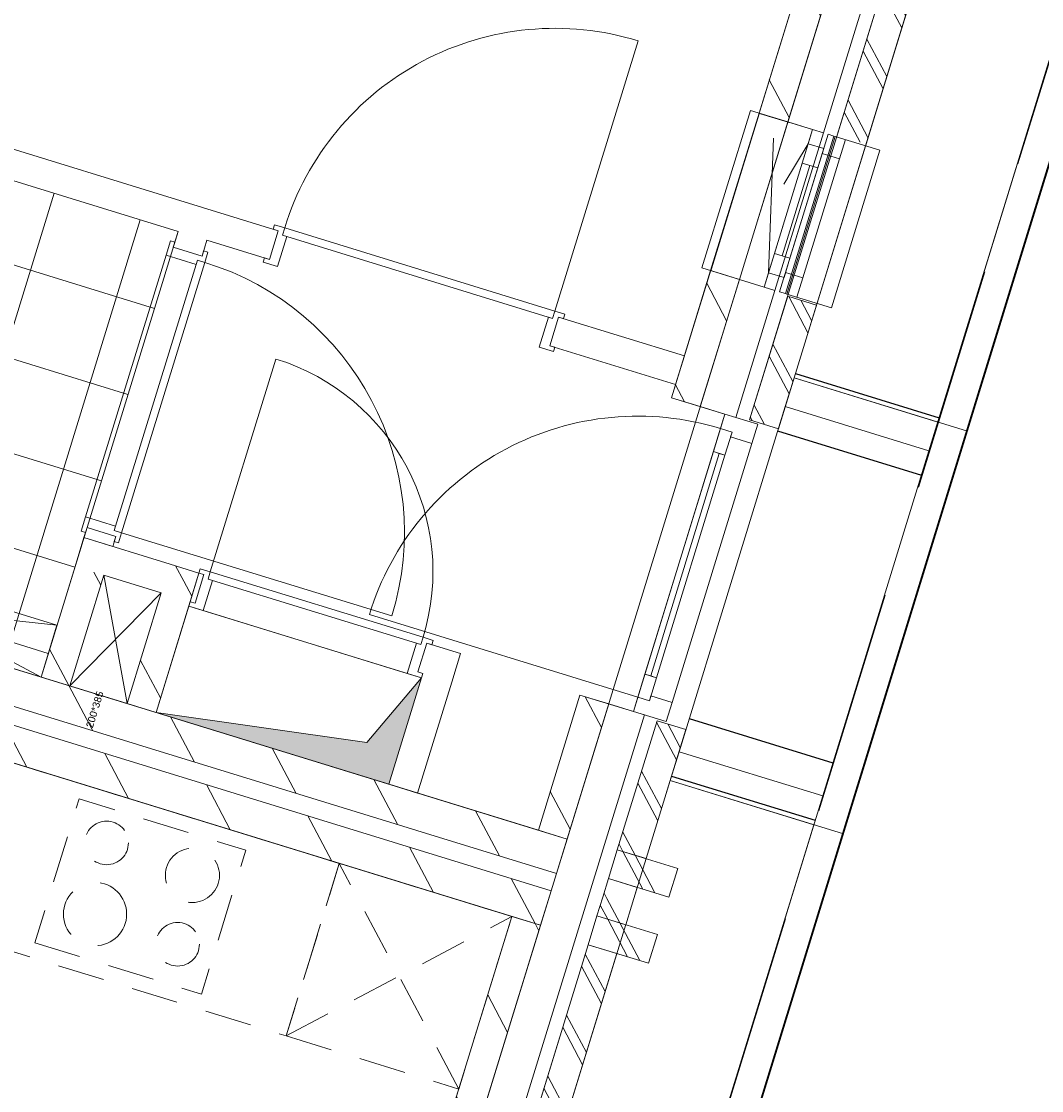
# Model space of a CAD drawing. Header units: metres. Extents: x 136314.7 to 136393.7, y 453293.7 to 453383.2.
# Tile 83 of 95: x 136362.9 to 136366.3, y 453350.9 to 453354.5. Entities that reach past the tile are written whole.
import ezdxf

# ---------------------------------------------------------------- set-up
doc = ezdxf.new("R2010")
doc.units = ezdxf.units.M
doc.set_wipeout_variables(frame=1)
for name, pattern in [('B0701', [234.1199934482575, 155.9999942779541, -78.11999917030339]), ('HIDDEN__G5', [1.125, 0.75, -0.375]), ('Wipeout_Contour', [1000, 0, -1000])]:
    doc.linetypes.add(name, pattern=pattern)
for name, color, linetype in [('-DR-nw-vh-band 10x20', 2, 'HIDDEN__G5'), ('-DR-nw-vh-kantverharding', 4, 'Continuous'), ('-DR-nw-vh-scheiding verhardingen', 1, 'Continuous'), ('kavelgrens', 211, 'Continuous'), ('SIT_Situatie plgr_3_74 Sanitair', 7, 'Continuous'), ('SIT_Situatie plgr_3_New_21 Buitenwanden', 7, 'Continuous'), ('SIT_Situatie plgr_3_New_21 Buitenwanden Afdek-arcering', 7, 'Continuous'), ('SIT_Situatie plgr_3_New_21 Buitenwanden Deuren', 7, 'Continuous'), ('SIT_Situatie plgr_3_New_21 Buitenwanden Doorsnede-arcering', 7, 'Continuous'), ('SIT_Situatie plgr_3_New_21 Buitenwanden Ramen', 7, 'Continuous'), ('SIT_Situatie plgr_3_New_22 C Binnenwanden', 7, 'Continuous'), ('SIT_Situatie plgr_3_New_22 C Binnenwanden Doorsnede-arcering', 7, 'Continuous'), ('SIT_Situatie plgr_3_New_22 NC Binnenwanden', 7, 'Continuous'), ('SIT_Situatie plgr_3_New_22 NC Binnenwanden Afdek-arcering', 7, 'Continuous'), ('SIT_Situatie plgr_3_New_22 NC Binnenwanden Deuren', 7, 'Continuous'), ('SIT_Situatie plgr_3_New_22 NC Binnenwanden Doorsnede-arcering', 7, 'Continuous'), ('SIT_Situatie plgr_3_New_23 Vloeren', 7, 'Continuous'), ('SIT_Situatie plgr_3_New_31 Buitenwandopeningen', 7, 'Continuous'), ('SIT_Situatie plgr_3_New_31 Vensterbank', 7, 'Continuous'), ('SIT_Situatie plgr_3_New_43 Vloerafwerking', 7, 'Continuous'), ('SIT_Situatie plgr_3_New_43 Vloerafwerking Afdek-arcering', 7, 'Continuous'), ('SIT_Situatie plgr_3_New_73 Keuken', 7, 'Continuous'), ('SIT_Situatie plgr_3_New_74 Sanitair', 7, 'Continuous'), ('SIT_Situatie plgr_3_New_74 Sanitair 2D arcering', 7, 'Continuous'), ('SIT_Situatie plgr_3_New_90 Terrein perceel', 7, 'Continuous')]:
    doc.layers.add(name, color=color, linetype=linetype)
doc.styles.add('GENERATED_STYLE_1', font='arial.ttf')
pattern_1 = [(117.8902296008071, (5844.947476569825, -12011.19237923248), (132.5768116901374, 70.16686541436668), []), (117.8902296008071, (5818.432114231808, -12025.22575231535), (132.5768116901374, 70.16686541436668), [])]
pattern_2 = [(117.8902296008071, (5844.947476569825, -12011.19237923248), (220.9613528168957, 116.9447756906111), [])]

# ---------------------------------------------------------------- blocks, each defined once
blk = doc.blocks.new('Woonblock 2 Jutfasehof')
at = {"layer": 'SIT_Situatie plgr_3_New_22 C Binnenwanden Doorsnede-arcering', "linetype": 'Continuous', "lineweight": 0}
h = blk.add_hatch(dxfattribs=at)
h.set_pattern_fill('130_KALKZANDSTEEN_0003', color=252, style=0, pattern_type=2)
h.set_pattern_definition(pattern_2)
h.paths.add_polyline_path([(5902.814321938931, 22132.90303166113), (-1991.621697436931, 24563.02235712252), (-2026.926094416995, 24448.33321398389), (5867.509924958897, 22018.2138885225)])
h = blk.add_hatch(dxfattribs=at)
h.set_pattern_fill('130_KALKZANDSTEEN_0003', color=252, style=0, pattern_type=2)
h.set_pattern_definition(pattern_2)
h.paths.add_polyline_path([(5849.85772646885, 21960.86931695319), (-2044.578292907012, 24390.98864241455), (-2079.882689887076, 24276.29949927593), (5814.553329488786, 21846.18017381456)])
at = {"layer": 'SIT_Situatie plgr_3_New_22 NC Binnenwanden Doorsnede-arcering', "linetype": 'Continuous', "lineweight": 0}
h = blk.add_hatch(dxfattribs=at)
h.set_pattern_fill('130_KALKZANDSTEEN_0003', color=252, style=0, pattern_type=2)
h.set_pattern_definition(pattern_2)
h.paths.add_polyline_path([(4362.647487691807, 23009.83587264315), (4553.796235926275, 22950.99515463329), (4583.216566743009, 23046.56944058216), (4392.0678203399, 23105.41015802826)])
h = blk.add_hatch(dxfattribs=at)
h.set_pattern_fill('130_KALKZANDSTEEN_0003', color=252, style=0, pattern_type=2)
h.set_pattern_definition(pattern_2)
h.paths.add_polyline_path([(4267.073202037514, 23039.2562044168), (4153.804881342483, 22671.29507574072), (4249.379166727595, 22641.87474309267), (4362.647487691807, 23009.83587264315)])
h = blk.add_hatch(dxfattribs=at)
h.set_pattern_fill('130_KALKZANDSTEEN_0003', color=252, style=0, pattern_type=2)
h.set_pattern_definition(pattern_2)
h.paths.add_polyline_path([(4553.796235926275, 22950.99515463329), (4678.790852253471, 23017.14910834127), (4583.216566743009, 23046.56944058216)])
h = blk.add_hatch(dxfattribs=at)
h.set_pattern_fill('130_KALKZANDSTEEN_0003', color=252, style=0, pattern_type=2)
h.set_pattern_definition(pattern_2)
h.paths.add_polyline_path([(4649.370521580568, 22921.57482285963), (4678.790852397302, 23017.1491088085), (4553.796236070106, 22950.99515510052)])
h = blk.add_hatch(dxfattribs=at)
h.set_pattern_fill('130_KALKZANDSTEEN_0003', color=252, style=0, pattern_type=2)
h.set_pattern_definition(pattern_2)
h.paths.add_polyline_path([(4553.796235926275, 22950.99515463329), (4440.527952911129, 22583.03412328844), (4536.102238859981, 22553.61379247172), (4649.370521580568, 22921.57482285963)])
h = blk.add_hatch(dxfattribs=at)
h.set_pattern_fill('130_KALKZANDSTEEN_0003', color=252, style=0, pattern_type=2)
h.set_pattern_definition(pattern_2)
h.paths.add_polyline_path([(5902.814321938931, 22132.90303166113), (6041.089876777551, 22582.10217562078), (5945.515590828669, 22611.5225064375), (5807.240035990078, 22162.32336247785)])
at = {"layer": 'SIT_Situatie plgr_3_New_43 Vloerafwerking Afdek-arcering', "linetype": 'Continuous', "lineweight": 0}
h = blk.add_hatch(dxfattribs=at)
h.set_pattern_fill('950_RASTER_300_0003', color=252, style=0, pattern_type=2)
h.set_pattern_definition([(162.8902295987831, (3980.051495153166, 23687.38304470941), (88.26099246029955, 286.7228578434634), []), (252.8902295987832, (3980.051495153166, 23687.38304470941), (-286.7228578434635, 88.26099246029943), [])])
h.paths.add_polyline_path([(4153.804881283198, 22671.29507573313), (4609.820008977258, 24152.69650786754), (3720.979149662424, 24426.30558449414), (3264.964021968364, 22944.90415235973)])
at = {"layer": 'SIT_Situatie plgr_3_New_74 Sanitair 2D arcering', "linetype": 'Continuous', "lineweight": 0}
blk.add_hatch(color=252, dxfattribs=at).paths.add_polyline_path([(4536.102022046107, 22553.61374242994), (5310.25373823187, 22315.30906281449), (5419.108962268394, 22668.93392087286), (5237.086587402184, 22453.55476497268)])
at = {"layer": 'SIT_Situatie plgr_3_New_21 Buitenwanden', "color": 252, "linetype": 'Continuous', "lineweight": 0}
for p, q in [((6427.489983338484, 23545.03880782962), (6345.296097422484, 23570.34029233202)), ((6463.808211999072, 23533.85908211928), (6427.489983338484, 23545.03880782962)), ((6123.28376269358, 22556.80069111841), (6041.089876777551, 22582.10217562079)), ((6159.601991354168, 22545.62096540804), (6123.28376269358, 22556.80069111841))]:
    blk.add_line(p, q, dxfattribs=at)
at = {"layer": 'SIT_Situatie plgr_3_New_21 Buitenwanden', "color": 252, "linetype": 'Continuous', "lineweight": 0, "flags": 128}
for points in [[(6240.98958035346, 21939.8675536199), (6270.409911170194, 22035.44183956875)], [(6173.322808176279, 21720.04665923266), (6202.743138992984, 21815.62094518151)]]:
    blk.add_lwpolyline(points, dxfattribs=at)
at = {"layer": 'SIT_Situatie plgr_3_New_21 Buitenwanden Deuren', "color": 252, "linetype": 'Continuous', "lineweight": 0}
for p, q in [((6427.489983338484, 23545.03880782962), (6345.296097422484, 23570.34029233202)), ((6412.779817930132, 23497.25166485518), (6427.489983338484, 23545.03880782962)), ((6463.808211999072, 23533.85908211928), (6427.489983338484, 23545.03880782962)), ((6463.808211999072, 23533.85908211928), (6427.489983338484, 23545.03880782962)), ((6137.993928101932, 22604.58783409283), (6412.779817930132, 23497.25166485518)), ((6412.779817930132, 23497.25166485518), (6389.243553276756, 23420.79223609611)), ((6451.00953230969, 23485.48353252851), (6412.779817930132, 23497.25166485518)), ((6451.00953230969, 23485.48353252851), (6412.779817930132, 23497.25166485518)), ((6427.473267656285, 23409.02410376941), (6451.00953230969, 23485.48353252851)), ((6446.008076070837, 23469.2359039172), (6451.00953230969, 23485.48353252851)), ((6516.733047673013, 23447.46485911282), (6446.008076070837, 23469.2359039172)), ((6516.733047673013, 23447.46485911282), (6251.950070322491, 22587.29628557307)), ((6389.243553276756, 23420.79223609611), (6427.473267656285, 23409.02410376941)), ((6408.358410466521, 23414.90816993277), (6180.645049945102, 22675.16319668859)), ((6137.993928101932, 22604.58783409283), (5245.330097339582, 22879.37372392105)), ((6161.530192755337, 22681.04726285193), (6137.993928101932, 22604.58783409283)), ((6199.759907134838, 22669.27913052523), (6161.530192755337, 22681.04726285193)), ((6176.223642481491, 22592.81970176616), (6199.759907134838, 22669.27913052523)), ((6123.28376269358, 22556.80069111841), (6137.993928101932, 22604.58783409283)), ((6137.993928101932, 22604.58783409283), (6176.223642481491, 22592.81970176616)), ((6137.993928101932, 22604.58783409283), (6176.223642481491, 22592.81970176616)), ((6176.223642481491, 22592.81970176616), (6181.225098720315, 22609.06733037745)), ((6181.225098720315, 22609.06733037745), (6251.950070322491, 22587.29628557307)), ((6123.28376269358, 22556.80069111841), (6041.089876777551, 22582.10217562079)), ((6159.601991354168, 22545.62096540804), (6123.28376269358, 22556.80069111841)), ((6159.601991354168, 22545.62096540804), (6123.28376269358, 22556.80069111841))]:
    blk.add_line(p, q, dxfattribs=at)
at = {"layer": 'SIT_Situatie plgr_3_New_21 Buitenwanden Deuren', "color": 252, "linetype": 'Continuous', "lineweight": 0, "flags": 128}
for points in [[(6389.243553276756, 23420.79223609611), (6161.530192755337, 22681.04726285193), (6180.645049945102, 22675.16319668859), (6408.358410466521, 23414.90816993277)], [(6408.358410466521, 23414.90816993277), (6180.645049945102, 22675.16319668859), (6199.759907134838, 22669.27913052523), (6427.473267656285, 23409.02410376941)]]:
    blk.add_lwpolyline(points, close=True, dxfattribs=at)
at = {"layer": 'SIT_Situatie plgr_3_New_21 Buitenwanden Deuren', "color": 252, "linetype": 'Continuous', "lineweight": 0}
blk.add_arc((6137.993928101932, 22604.58783409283), 933.9999999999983, 72.89022960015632, 162.8902296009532, dxfattribs=at)
at = {"layer": 'SIT_Situatie plgr_3_New_22 C Binnenwanden', "color": 252, "linetype": 'Continuous', "lineweight": 0, "flags": 128}
for points in [[(5902.814321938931, 22132.90303166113), (-1991.621697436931, 24563.02235712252)], [(-2026.926094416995, 24448.33321398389), (5867.509924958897, 22018.2138885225)], [(5849.85772646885, 21960.86931695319), (-2044.578292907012, 24390.98864241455)], [(-2079.882689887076, 24276.29949927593), (5814.553329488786, 21846.18017381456)], [(5867.509924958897, 22018.2138885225), (5902.814321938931, 22132.90303166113)], [(5814.553329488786, 21846.18017381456), (5849.85772646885, 21960.86931695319)]]:
    blk.add_lwpolyline(points, dxfattribs=at)
at = {"layer": 'SIT_Situatie plgr_3_New_22 NC Binnenwanden', "color": 252, "linetype": 'Continuous', "lineweight": 0}
for p, q in [((4913.268371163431, 24059.28695623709), (4942.688701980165, 24154.86124218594)), ((4689.213117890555, 24070.71030741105), (4593.638831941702, 24100.13063822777)), ((5845.117659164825, 23772.43873077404), (5874.53798998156, 23868.01301672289)), ((4402.364892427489, 23138.86101940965), (4306.790606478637, 23168.28135022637)), ((4695.516126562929, 23012.00047143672), (4666.095795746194, 22916.42618548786)), ((5436.216842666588, 22783.99290760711), (5406.796511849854, 22688.41862165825))]:
    blk.add_line(p, q, dxfattribs=at)
at = {"layer": 'SIT_Situatie plgr_3_New_22 NC Binnenwanden', "color": 252, "linetype": 'Continuous', "lineweight": 0, "flags": 128}
for points in [[(4942.688716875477, 24154.86123760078), (3654.825194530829, 24551.3002012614)], [(3720.979149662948, 24426.30558449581), (4609.820009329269, 24152.69650779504)], [(4609.820009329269, 24152.69650779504), (4593.638823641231, 24100.13063703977)], [(4689.213109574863, 24070.71030617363), (4705.394295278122, 24123.27617697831)], [(4705.394295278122, 24123.27617697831), (4913.268367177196, 24059.28695746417)], [(6292.675491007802, 23739.29906939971), (5874.538004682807, 23868.01301219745)], [(5845.117642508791, 23772.4387359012), (6263.255160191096, 23643.72478345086)], [(6263.255160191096, 23643.72478345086), (6292.675491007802, 23739.29906939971)], [(6249.721811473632, 23599.76062314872), (6345.296097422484, 23570.340292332)], [(4306.790607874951, 23168.28135682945), (4296.493533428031, 23134.83049018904)], [(4392.067819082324, 23105.41015841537), (4402.364893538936, 23138.86102508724)], [(4296.493534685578, 23134.83048980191), (4267.073202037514, 23039.2562044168)], [(4296.493533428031, 23134.83049018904), (4392.067819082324, 23105.41015841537)], [(4583.216566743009, 23046.56944058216), (4296.493534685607, 23134.83048980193)], [(4267.073202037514, 23039.2562044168), (4153.804881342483, 22671.29507574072)], [(4678.790852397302, 23017.14910880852), (4583.216566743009, 23046.56944058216)], [(4249.379166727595, 22641.87474309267), (4362.647487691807, 23009.83587264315)], [(4362.647487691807, 23009.83587264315), (4553.796235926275, 22950.99515463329)], [(4536.102238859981, 22553.61379247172), (4678.790852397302, 23017.1491088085)], [(4649.370479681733, 22921.57468674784), (4678.790810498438, 23017.14897269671)], [(4695.516127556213, 23012.00047113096), (4678.790810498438, 23017.14897269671)], [(4553.796235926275, 22950.99515463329), (4440.527952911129, 22583.03412328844)], [(4649.370479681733, 22921.57468674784), (4666.095797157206, 22916.42618505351)], [(5548.516628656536, 22749.42401889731), (5436.21684377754, 22783.992907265)], [(5548.516628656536, 22749.42401889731), (5519.096297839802, 22653.84973294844)], [(5423.522011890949, 22683.27006376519), (5310.25373823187, 22315.30906281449)], [(5406.796509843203, 22688.41862227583), (5423.522011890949, 22683.27006376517)], [(4249.379166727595, 22641.87474309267), (4153.804881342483, 22671.29507574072)], [(5405.828024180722, 22285.88873199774), (5519.096297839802, 22653.84973294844)], [(5945.515590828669, 22611.5225064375), (5807.240035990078, 22162.32336247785)], [(6041.089876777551, 22582.10217562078), (5945.515590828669, 22611.5225064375)], [(4536.102238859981, 22553.61379247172), (4440.527952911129, 22583.03412328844)], [(5902.814321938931, 22132.90303166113), (6041.089876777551, 22582.10217562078)], [(5405.828024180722, 22285.88873199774), (5310.25373823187, 22315.30906281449)], [(5807.240035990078, 22162.32336247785), (5902.814321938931, 22132.90303166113)], [(5814.553329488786, 21846.18017381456), (5718.979043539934, 21875.60050463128)]]:
    blk.add_lwpolyline(points, dxfattribs=at)
at = {"layer": 'SIT_Situatie plgr_3_New_22 NC Binnenwanden Deuren', "color": 252, "linetype": 'Continuous', "lineweight": 0}
for p, q in [((5862.22553956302, 23887.49771750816), (6138.77664924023, 24785.89600542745)), ((4930.376251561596, 24174.34594297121), (4925.963201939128, 24160.00980007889)), ((4963.827251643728, 24164.04882718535), (4930.376251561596, 24174.34594297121)), ((4942.688701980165, 24154.86124218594), (4913.268371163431, 24059.28695623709)), ((4913.268371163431, 24059.28695623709), (4942.688701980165, 24154.86124218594)), ((4913.268371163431, 24059.28695623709), (4942.688701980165, 24154.86124218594)), ((4925.963201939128, 24160.00980007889), (4942.688701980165, 24154.86124218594)), ((4939.916964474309, 24035.38920582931), (4970.661210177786, 24135.26433464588)), ((4956.325067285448, 24139.67738426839), (4963.827251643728, 24164.04882718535)), ((4956.325067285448, 24139.67738426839), (4963.827251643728, 24164.04882718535)), ((4970.661210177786, 24135.26433464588), (4956.325067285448, 24139.67738426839)), ((5854.72335520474, 23863.1262745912), (4956.325067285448, 24139.67738426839)), ((4963.827251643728, 24164.04882718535), (5862.22553956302, 23887.49771750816)), ((4584.451239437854, 24121.26918971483), (4569.741074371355, 24073.48204663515)), ((4598.787382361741, 24116.85614019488), (4584.451239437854, 24121.26918971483)), ((4593.638824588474, 24100.130640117), (4598.787382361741, 24116.85614019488)), ((4689.213110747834, 24070.71030998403), (4593.638824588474, 24100.130640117)), ((4689.213110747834, 24070.71030998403), (4593.638824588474, 24100.130640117)), ((4689.213110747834, 24070.71030998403), (4593.638824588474, 24100.130640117)), ((4302.01607016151, 23203.75604258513), (4569.741074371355, 24073.48204663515)), ((4569.741074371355, 24073.48204663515), (4669.616203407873, 24042.73780164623)), ((4694.361668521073, 24087.43581006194), (4689.213110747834, 24070.71030998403)), ((4708.697811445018, 24083.02276054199), (4694.361668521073, 24087.43581006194)), ((4698.400695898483, 24049.57176038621), (4708.697811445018, 24083.02276054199)), ((4896.542871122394, 24064.43551413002), (4892.129821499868, 24050.09937123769)), ((4913.268371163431, 24059.28695623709), (4896.542871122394, 24064.43551413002)), ((4397.478149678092, 23158.67565467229), (4674.029252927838, 24057.07394457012)), ((4698.400695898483, 24049.57176038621), (4421.849592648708, 23151.1734704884)), ((4698.400695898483, 24049.57176038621), (4421.849592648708, 23151.1734704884)), ((4669.616203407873, 24042.73780164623), (4674.029252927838, 24057.07394457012)), ((4674.029252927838, 24057.07394457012), (4698.400695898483, 24049.57176038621)), ((4674.029252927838, 24057.07394457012), (4698.400695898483, 24049.57176038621)), ((4892.129821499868, 24050.09937123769), (4939.916964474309, 24035.38920582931)), ((5862.22553956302, 23887.49771750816), (5854.72335520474, 23863.1262745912)), ((5862.22553956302, 23887.49771750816), (5854.72335520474, 23863.1262745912)), ((5895.676539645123, 23877.2006017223), (5862.22553956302, 23887.49771750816)), ((5840.387212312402, 23867.53932421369), (5809.642966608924, 23767.66419539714)), ((5854.72335520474, 23863.1262745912), (5840.387212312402, 23867.53932421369)), ((5845.117659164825, 23772.43873077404), (5874.53798998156, 23868.01301672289)), ((5845.117659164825, 23772.43873077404), (5874.53798998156, 23868.01301672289)), ((5845.117659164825, 23772.43873077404), (5874.53798998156, 23868.01301672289)), ((5874.53798998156, 23868.01301672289), (5891.263490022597, 23862.86445882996)), ((5891.263490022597, 23862.86445882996), (5895.676539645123, 23877.2006017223)), ((5809.642966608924, 23767.66419539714), (5857.430109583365, 23752.95402998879)), ((5861.843159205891, 23767.2901728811), (5845.117659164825, 23772.43873077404)), ((5857.430109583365, 23752.95402998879), (5861.843159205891, 23767.2901728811)), ((4716.654676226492, 23021.18805643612), (4934.365124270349, 23728.43777245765)), ((4302.01607016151, 23203.75604258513), (4287.30590509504, 23155.96889950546)), ((4401.891199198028, 23173.01179759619), (4302.01607016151, 23203.75604258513)), ((4397.478149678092, 23158.67565467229), (4401.891199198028, 23173.01179759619)), ((4287.30590509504, 23155.96889950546), (4301.642048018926, 23151.55584998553)), ((4301.642048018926, 23151.55584998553), (4306.790605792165, 23168.28135006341)), ((4306.790605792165, 23168.28135006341), (4402.364891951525, 23138.86101993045)), ((4402.364891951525, 23138.86101993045), (4306.790605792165, 23168.28135006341)), ((4402.364891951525, 23138.86101993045), (4306.790605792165, 23168.28135006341)), ((4402.364891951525, 23138.86101993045), (4397.216334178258, 23122.13551985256)), ((4421.849592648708, 23151.1734704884), (4397.478149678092, 23158.67565467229)), ((4421.849592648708, 23151.1734704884), (4397.478149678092, 23158.67565467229)), ((4411.552477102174, 23117.72247033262), (4421.849592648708, 23151.1734704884)), ((4421.849592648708, 23151.1734704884), (5320.247882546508, 22874.62236723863)), ((4397.216334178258, 23122.13551985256), (4411.552477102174, 23117.72247033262)), ((4678.790626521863, 23017.14902932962), (4683.203676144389, 23031.48517222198)), ((4683.203676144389, 23031.48517222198), (4716.654676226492, 23021.18805643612)), ((4666.095795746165, 22916.42618548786), (4695.516126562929, 23012.00047143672)), ((4695.516126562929, 23012.00047143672), (4666.095795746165, 22916.42618548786)), ((4695.516126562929, 23012.00047143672), (4666.095795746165, 22916.42618548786)), ((4695.516126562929, 23012.00047143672), (4678.790626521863, 23017.14902932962)), ((4716.654676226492, 23021.18805643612), (4709.152491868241, 22996.81661351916)), ((4716.654676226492, 23021.18805643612), (4709.152491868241, 22996.81661351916)), ((4709.152491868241, 22996.81661351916), (4723.48863476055, 22992.40356389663)), ((4709.152491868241, 22996.81661351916), (5416.40220788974, 22779.1061654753)), ((5423.90439224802, 22803.47760839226), (4716.654676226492, 23021.18805643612)), ((5423.90439224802, 22803.47760839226), (4716.654676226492, 23021.18805643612)), ((4723.48863476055, 22992.40356389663), (4692.744389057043, 22892.52843508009)), ((4644.957246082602, 22907.23860048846), (4649.370295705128, 22921.57474338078)), ((4692.744389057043, 22892.52843508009), (4644.957246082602, 22907.23860048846)), ((4649.370295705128, 22921.57474338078), (4666.095795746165, 22916.42618548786)), ((4692.744389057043, 22892.52843508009), (5371.321819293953, 22683.64408628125)), ((5371.321819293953, 22683.64408628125), (5402.066064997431, 22783.51921509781)), ((5402.066064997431, 22783.51921509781), (5416.40220788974, 22779.1061654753)), ((5436.216842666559, 22783.992907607), (5406.796511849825, 22688.41862165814)), ((5436.216842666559, 22783.992907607), (5406.796511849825, 22688.41862165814)), ((5436.216842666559, 22783.992907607), (5406.796511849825, 22688.41862165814)), ((5416.40220788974, 22779.1061654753), (5423.90439224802, 22803.47760839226)), ((5416.40220788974, 22779.1061654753), (5423.90439224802, 22803.47760839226)), ((5423.90439224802, 22803.47760839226), (5457.355392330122, 22793.18049260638)), ((5452.942342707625, 22778.84434971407), (5436.216842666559, 22783.992907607)), ((5457.355392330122, 22793.18049260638), (5452.942342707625, 22778.84434971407)), ((5419.108962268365, 22668.93392087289), (5371.321819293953, 22683.64408628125)), ((5406.796511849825, 22688.41862165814), (5423.522011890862, 22683.2700637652)), ((5423.522011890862, 22683.2700637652), (5419.108962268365, 22668.93392087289))]:
    blk.add_line(p, q, dxfattribs=at)
for centre, radius, start, end in [((5862.22553956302, 23887.49771750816), 939.9999999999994, 72.89022960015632, 162.8902296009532), ((4421.849592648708, 23151.1734704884), 939.9999999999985, 342.8902296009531, 72.89022960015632), ((4716.654676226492, 23021.18805643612), 739.9999999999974, 342.8902296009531, 72.89022960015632)]:
    blk.add_arc(centre, radius, start, end, dxfattribs=at)
at = {"layer": 'SIT_Situatie plgr_3_New_23 Vloeren', "color": 252, "linetype": 'Continuous', "lineweight": 0, "flags": 128}
for points in [[(5867.512938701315, 22018.22208038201), (6953.102825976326, 25544.91036732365), (-941.3156478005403, 27975.02429177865), (-2026.935314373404, 24448.33605212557)], [(4764.25053307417, 18434.18635729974), (5849.840420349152, 21960.87464424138), (-2044.578053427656, 24390.9885686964), (-3130.197720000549, 20864.3003290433)]]:
    blk.add_lwpolyline(points, close=True, dxfattribs=at)
at = {"layer": 'SIT_Situatie plgr_3_New_43 Vloerafwerking', "color": 252, "linetype": 'Continuous', "lineweight": 0, "flags": 128}
blk.add_lwpolyline([(4153.804881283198, 22671.29507573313), (3264.964021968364, 22944.90415235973), (3720.979149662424, 24426.30558449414), (4609.820008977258, 24152.69650786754)], close=True, dxfattribs=at)
at = {"layer": 'SIT_Situatie plgr_3_New_73 Keuken', "color": 252, "linetype": 'B0701', "lineweight": 0, "flags": 128}
for points in [[(5145.533325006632, 22052.12249040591), (2851.750462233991, 22758.21043000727), (2675.228477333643, 22184.76471431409), (4969.011340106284, 21478.67677471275)], [(4133.110360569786, 21788.304861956), (4687.441219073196, 21617.66694321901), (4834.54287315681, 22095.53837296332), (4280.2120146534, 22266.17629170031)]]:
    blk.add_lwpolyline(points, close=True, dxfattribs=at)
at = {"layer": 'SIT_Situatie plgr_3_New_73 Keuken', "color": 252, "linetype": 'B0701', "lineweight": 0}
for centre, radius in [((4371.838585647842, 22120.26168829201), 72.5), ((4657.125321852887, 22012.03979519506), 90), ((4333.562158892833, 21883.54639779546), 105), ((4607.977531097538, 21783.37938177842), 72.5)]:
    blk.add_circle(centre, radius, dxfattribs=at)
at = {"layer": 'SIT_Situatie plgr_3_New_74 Sanitair', "color": 252, "linetype": 'Continuous', "lineweight": 0}
for p, q in [((3317.920617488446, 23116.93786704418), (4153.804881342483, 22671.29507574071)), ((4362.647487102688, 23009.83587072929), (4249.379204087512, 22641.87483938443)), ((4553.796235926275, 22950.9951546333), (4362.647487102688, 23009.83587072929)), ((4440.527952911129, 22583.03412328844), (4362.647487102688, 23009.83587072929)), ((3264.964022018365, 22944.90415233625), (4206.761476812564, 22843.32879044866)), ((4553.796235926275, 22950.9951546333), (4249.379204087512, 22641.87483938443)), ((4440.527952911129, 22583.03412328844), (4553.796235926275, 22950.9951546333)), ((4536.102022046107, 22553.61374242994), (4644.957246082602, 22907.23860048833)), ((4644.957246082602, 22907.23860048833), (5419.108962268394, 22668.93392087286)), ((4249.379204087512, 22641.87483938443), (4440.527952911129, 22583.03412328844)), ((5419.108962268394, 22668.93392087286), (5237.086587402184, 22453.55476497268)), ((5310.25373823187, 22315.30906281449), (5419.108962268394, 22668.93392087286)), ((4536.102022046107, 22553.61374242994), (5237.086587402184, 22453.55476497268)), ((4536.102022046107, 22553.61374242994), (5310.25373823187, 22315.30906281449))]:
    blk.add_line(p, q, dxfattribs=at)
at = {"layer": 'SIT_Situatie plgr_3_New_74 Sanitair', "color": 252, "linetype": 'Continuous', "lineweight": 0, "flags": 128}
blk.add_lwpolyline([(3317.920617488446, 23116.93786704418), (4206.761476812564, 22843.32879044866), (4153.804881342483, 22671.29507574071), (3264.964022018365, 22944.90415233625)], close=True, dxfattribs=at)
at = {"layer": 'SIT_Situatie plgr_3_New_90 Terrein perceel', "color": 252, "linetype": 'Continuous', "lineweight": 0, "flags": 128}
for points in [[(7105.636907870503, 23423.13063079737), (6752.592971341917, 22276.23920226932)], [(6752.592971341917, 22276.23920226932), (6274.72163566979, 22423.34081389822), (6245.301304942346, 22327.76652792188), (6818.74692969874, 22151.24458721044)], [(6127.368906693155, 19905.24890382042), (6818.746574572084, 22151.24469652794)]]:
    blk.add_lwpolyline(points, dxfattribs=at)
at = {"layer": 'SIT_Situatie plgr_3_74 Sanitair', "color": 252, "linetype": 'Continuous', "lineweight": 0, "insert": (4314.312031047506, 22503.89959453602), "char_height": 24, "attachment_point": 4, "rotation": 72.89022960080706, "style": 'GENERATED_STYLE_1'}
blk.add_mtext('\\A1;200*385', dxfattribs=at)
at = {"color": 252, "linetype": 'Wipeout_Contour', "lineweight": 0, "ltscale": 802352.767312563}
blk.add_wipeout([(6605.112142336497, 23496.63977840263), (7264.127563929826, 25637.503820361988), (7168.553277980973, 25666.924151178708), (6509.537856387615, 23526.060109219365)], dxfattribs=at).dxf.layer = 'SIT_Situatie plgr_3_New_21 Buitenwanden Afdek-arcering'
at = {"color": 252, "linetype": 'Wipeout_Contour', "lineweight": 0, "ltscale": 805405.3411221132}
blk.add_wipeout([(5501.849725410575, 19912.6040186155), (6068.191093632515, 21752.40902313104), (5972.616807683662, 21781.829353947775), (5406.275439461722, 19942.024349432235)], dxfattribs=at).dxf.layer = 'SIT_Situatie plgr_3_New_21 Buitenwanden Afdek-arcering'
at = {"layer": 'SIT_Situatie plgr_3_New_21 Buitenwanden Doorsnede-arcering', "linetype": 'Continuous', "lineweight": 0}
h = blk.add_hatch(dxfattribs=at)
h.set_pattern_fill('145_BAKSTEEN_0003', color=252, style=0, pattern_type=2)
h.set_pattern_definition(pattern_1)
h.paths.add_polyline_path([(6896.37341742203, 24442.82520929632), (7264.127563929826, 25637.50382036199), (7168.553277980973, 25666.92415117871), (6800.799131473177, 24472.24554011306)])
h = blk.add_hatch(dxfattribs=at)
h.set_pattern_fill('145_BAKSTEEN_0003', color=252, style=0, pattern_type=2)
h.set_pattern_definition(pattern_1)
h.paths.add_polyline_path([(6605.112142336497, 23496.63977840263), (6731.61956484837, 23907.60920798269), (6636.045278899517, 23937.02953879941), (6509.537856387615, 23526.06010921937)])
h = blk.add_hatch(dxfattribs=at)
h.set_pattern_fill('145_BAKSTEEN_0003', color=252, style=0, pattern_type=2)
h.set_pattern_definition(pattern_1)
h.paths.add_polyline_path([(5793.111000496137, 20858.7894495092), (6068.191093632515, 21752.40902313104), (5972.616807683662, 21781.82935394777), (5697.536714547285, 20888.20978032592)])
at = {"layer": 'SIT_Situatie plgr_3_New_22 NC Binnenwanden Doorsnede-arcering', "linetype": 'Continuous', "lineweight": 0}
h = blk.add_hatch(dxfattribs=at)
h.set_pattern_fill('130_KALKZANDSTEEN_0003', color=252, style=0, pattern_type=2)
h.set_pattern_definition(pattern_2)
h.paths.add_polyline_path([(5533.294955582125, 20932.48996343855), (5814.553329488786, 21846.18017381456), (5718.979043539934, 21875.60050463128), (5437.720669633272, 20961.91029425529)])
at = {"layer": 'SIT_Situatie plgr_3_New_21 Buitenwanden', "color": 252, "linetype": 'Continuous', "lineweight": 0}
for p, q in [((6755.069487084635, 24480.04451301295), (6718.751258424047, 24491.2242387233)), ((6593.846074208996, 23956.2974260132), (6557.527845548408, 23967.47715172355))]:
    blk.add_line(p, q, dxfattribs=at)
at = {"layer": 'SIT_Situatie plgr_3_New_21 Buitenwanden', "color": 252, "linetype": 'Continuous', "lineweight": 0, "flags": 128}
for points in [[(7168.553277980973, 25666.92415117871), (6509.537856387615, 23526.06010921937)], [(7168.553277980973, 25666.92415117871), (6800.799131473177, 24472.24554011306)], [(6605.112142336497, 23496.63977840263), (7264.127563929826, 25637.50382036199)], [(6896.37341742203, 24442.82520929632), (7264.127563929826, 25637.50382036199)], [(6755.069479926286, 24480.04448975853), (7080.458357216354, 25537.09615231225)], [(6463.808205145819, 23533.85905985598), (6593.846075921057, 23956.29743157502)], [(6636.045278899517, 23937.02953879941), (6509.537856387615, 23526.06010921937)], [(6731.61956484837, 23907.60920798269), (6636.045278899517, 23937.02953879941)], [(6605.112142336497, 23496.63977840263), (6731.61956484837, 23907.60920798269)], [(6605.112142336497, 23496.63977840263), (6509.537856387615, 23526.06010921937)], [(6605.112142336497, 23496.63977840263), (6509.537856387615, 23526.06010921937)], [(5858.683825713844, 21989.54160273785), (5533.294948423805, 20932.48994018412)], [(5651.807063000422, 20896.00872997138), (5977.195940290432, 21953.06039252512)], [(5972.616807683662, 21781.82935394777), (5406.275439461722, 19942.02434943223)], [(5501.849725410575, 19912.6040186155), (6068.191093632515, 21752.40902313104)], [(5972.616807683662, 21781.82935394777), (5697.536714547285, 20888.20978032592)], [(5793.111000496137, 20858.7894495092), (6068.191093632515, 21752.40902313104)], [(6068.191093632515, 21752.40902313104), (5972.616807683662, 21781.82935394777)], [(6173.322808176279, 21720.04665923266), (5972.616807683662, 21781.82935394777)]]:
    blk.add_lwpolyline(points, dxfattribs=at)
at = {"layer": 'SIT_Situatie plgr_3_New_21 Buitenwanden Deuren', "color": 252, "linetype": 'Continuous', "lineweight": 0}
for p, q in [((6427.489983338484, 23545.03880782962), (6536.44466932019, 23511.49963069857)), ((6536.44466932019, 23511.49963069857), (6516.733047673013, 23447.46485911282))]:
    blk.add_line(p, q, dxfattribs=at)
at = {"layer": 'SIT_Situatie plgr_3_New_21 Buitenwanden Ramen', "color": 252, "linetype": 'Continuous', "lineweight": 0}
for p, q in [((6718.751258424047, 24491.2242387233), (6704.041093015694, 24443.43709574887)), ((6755.069487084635, 24480.04451301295), (6718.751258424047, 24491.2242387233)), ((6755.069487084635, 24480.04451301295), (6718.751258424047, 24491.2242387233)), ((6807.994322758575, 24393.65029000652), (6827.705944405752, 24457.68506159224)), ((6704.041093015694, 24443.43709574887), (6684.329471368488, 24379.40232416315)), ((6704.041093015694, 24443.43709574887), (6755.651207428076, 24427.55011710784)), ((6755.651207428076, 24427.55011710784), (6704.041093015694, 24443.43709574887)), ((6735.93958578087, 24363.51534552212), (6755.651207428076, 24427.55011710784)), ((6755.651207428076, 24427.55011710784), (6750.649751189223, 24411.30248849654)), ((6684.329471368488, 24379.40232416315), (6735.93958578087, 24363.51534552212)), ((6686.194153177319, 23997.97274617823), (6807.994322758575, 24393.65029000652)), ((6750.649751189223, 24411.30248849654), (6807.994322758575, 24393.65029000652)), ((6666.482531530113, 23933.93797459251), (6686.194153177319, 23997.97274617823)), ((6593.846074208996, 23956.2974260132), (6557.527845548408, 23967.47715172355)), ((6593.846074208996, 23956.2974260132), (6557.527845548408, 23967.47715172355))]:
    blk.add_line(p, q, dxfattribs=at)
at = {"layer": 'SIT_Situatie plgr_3_New_22 NC Binnenwanden', "color": 252, "linetype": 'Continuous', "lineweight": 0, "flags": 128}
for points in [[(5718.979043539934, 21875.60050463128), (5437.720669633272, 20961.91029425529)], [(5533.294955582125, 20932.48996343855), (5814.553329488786, 21846.18017381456)]]:
    blk.add_lwpolyline(points, dxfattribs=at)
at = {"layer": 'SIT_Situatie plgr_3_New_23 Vloeren', "color": 252, "linetype": 'Continuous', "lineweight": 0, "flags": 128}
blk.add_lwpolyline([(-2999.309830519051, 20949.5663073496), (4703.977630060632, 18578.28763948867), (4842.253183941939, 19027.48678033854), (5020.02135610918, 18972.76496492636), (5324.227582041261, 19961.00309881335), (5146.459409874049, 20015.72491422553), (5718.979035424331, 21875.60047934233), (-1984.308425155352, 24246.87914720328), (-2074.057690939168, 23955.383013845), (-2251.82586310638, 24010.10482925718), (-2556.032089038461, 23021.86669537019), (-2378.263916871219, 22967.14487995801)], close=True, dxfattribs=at)
at = {"layer": 'SIT_Situatie plgr_3_New_31 Buitenwandopeningen', "color": 252, "linetype": 'Continuous', "lineweight": 0, "flags": 128}
for points in [[(6770.36162583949, 24475.33718220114), (6789.476483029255, 24469.45311603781)], [(6789.476483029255, 24469.45311603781), (6794.124273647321, 24468.02240132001)], [(6794.124273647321, 24468.02240132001), (6942.39534054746, 24422.38058673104)], [(6781.171927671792, 23898.63349973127), (6942.39534054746, 24422.38058673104)], [(6609.138212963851, 23951.59009520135), (6628.253070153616, 23945.706029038)], [(6628.253070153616, 23945.706029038), (6632.900860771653, 23944.27531432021)], [(6632.900860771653, 23944.27531432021), (6781.171927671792, 23898.63349973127)]]:
    blk.add_lwpolyline(points, dxfattribs=at)
at = {"layer": 'SIT_Situatie plgr_3_New_73 Keuken', "color": 252, "linetype": 'B0701', "lineweight": 0}
for p, q in [((5542.457058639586, 21302.1547889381), (5145.533327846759, 22052.12248953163)), ((4969.01134294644, 21478.67677383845), (5718.979043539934, 21875.60050463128))]:
    blk.add_line(p, q, dxfattribs=at)
at = {"layer": 'SIT_Situatie plgr_3_New_73 Keuken', "color": 252, "linetype": 'B0701', "lineweight": 0, "flags": 128}
blk.add_lwpolyline([(4969.01134294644, 21478.67677383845), (5542.457058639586, 21302.1547889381), (5718.979043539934, 21875.60050463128), (5145.533327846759, 22052.12248953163)], close=True, dxfattribs=at)
at = {"layer": 'SIT_Situatie plgr_3_New_90 Terrein perceel', "color": 252, "linetype": 'Continuous', "lineweight": 0, "flags": 128}
for points in [[(7864.050741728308, 25546.99910198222), (7290.605151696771, 25723.52103200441), (7261.185992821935, 25627.94616302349), (7739.056064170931, 25480.84494058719), (7105.636517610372, 23423.13075092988)], [(7230.63113593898, 23489.28472138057), (7864.050741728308, 25546.99910198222)], [(7230.631526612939, 23489.28460112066), (6657.185939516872, 23665.80654584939), (6627.765604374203, 23570.23224553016)], [(6627.765604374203, 23570.23224553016), (7105.636907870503, 23423.13063079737)], [(6818.74692969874, 22151.24458721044), (7230.631526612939, 23489.28460112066)], [(6752.592611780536, 22276.23931295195), (6002.374289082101, 19839.09493314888)]]:
    blk.add_lwpolyline(points, dxfattribs=at)
for points in [[(6657.185939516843, 23665.80654106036), (7135.056786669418, 23518.70506901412), (7739.056058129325, 25480.84495005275), (7261.18524236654, 25627.94639058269)], [(7105.636907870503, 23423.13063079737), (6627.765604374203, 23570.23224553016), (6274.72163566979, 22423.34081389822), (6752.592971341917, 22276.23920226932)], [(5553.923525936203, 20081.77079484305), (6031.794472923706, 19934.66928076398), (6723.172198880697, 22180.66504950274), (6245.301287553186, 22327.76652792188)]]:
    blk.add_lwpolyline(points, close=True, dxfattribs=at)
at = {"color": 252, "linetype": 'Wipeout_Contour', "lineweight": 0, "ltscale": 804175.9521877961}
blk.add_wipeout([(6165.278196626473, 22067.804203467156), (6297.375481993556, 22496.932747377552), (6201.801196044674, 22526.35307819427), (6069.70391067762, 22097.224534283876)], dxfattribs=at).dxf.layer = 'SIT_Situatie plgr_3_New_21 Buitenwanden Afdek-arcering'
at = {"color": 252, "linetype": 'Wipeout_Contour', "lineweight": 0, "ltscale": 804510.7449628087}
blk.add_wipeout([(6097.611424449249, 21847.98330907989), (6116.734650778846, 21910.10663165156), (6021.160364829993, 21939.52696246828), (6002.037138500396, 21877.403639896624)], dxfattribs=at).dxf.layer = 'SIT_Situatie plgr_3_New_21 Buitenwanden Afdek-arcering'
at = {"color": 252, "linetype": 'Wipeout_Contour', "lineweight": 0, "ltscale": 801587.613277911}
blk.add_wipeout([(6475.333959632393, 23992.77863622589), (6636.557372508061, 24516.525723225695), (6540.9830865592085, 24545.946054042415), (6379.75967368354, 24022.19896704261)], dxfattribs=at).dxf.layer = 'SIT_Situatie plgr_3_New_22 NC Binnenwanden Afdek-arcering'
at = {"layer": 'SIT_Situatie plgr_3_New_21 Buitenwanden Doorsnede-arcering', "linetype": 'Continuous', "lineweight": 0}
h = blk.add_hatch(dxfattribs=at)
h.set_pattern_fill('145_BAKSTEEN_0003', color=252, style=0, pattern_type=2)
h.set_pattern_definition(pattern_1)
h.paths.add_polyline_path([(6165.278196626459, 22067.80420346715), (6297.375481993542, 22496.93274737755), (6201.80119604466, 22526.35307819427), (6069.703910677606, 22097.22453428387)])
h = blk.add_hatch(dxfattribs=at)
h.set_pattern_fill('145_BAKSTEEN_0003', color=252, style=0, pattern_type=2)
h.set_pattern_definition(pattern_1)
h.paths.add_polyline_path([(6069.703910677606, 22097.22453428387), (6040.283579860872, 22001.65024833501), (6240.98958035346, 21939.8675536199), (6270.409911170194, 22035.44183956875)])
h = blk.add_hatch(dxfattribs=at)
h.set_pattern_fill('145_BAKSTEEN_0003', color=252, style=0, pattern_type=2)
h.set_pattern_definition(pattern_1)
h.paths.add_polyline_path([(6097.611424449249, 21847.98330907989), (6116.734650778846, 21910.10663165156), (6021.160364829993, 21939.52696246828), (6002.037138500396, 21877.40363989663)])
h = blk.add_hatch(dxfattribs=at)
h.set_pattern_fill('145_BAKSTEEN_0003', color=252, style=0, pattern_type=2)
h.set_pattern_definition(pattern_1)
h.paths.add_polyline_path([(6173.322808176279, 21720.04665923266), (6202.743138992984, 21815.62094518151), (6002.037138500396, 21877.40363989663), (5972.616807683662, 21781.82935394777)])
at = {"layer": 'SIT_Situatie plgr_3_New_22 NC Binnenwanden Doorsnede-arcering', "linetype": 'Continuous', "lineweight": 0}
h = blk.add_hatch(dxfattribs=at)
h.set_pattern_fill('130_KALKZANDSTEEN_0003', color=252, style=0, pattern_type=2)
h.set_pattern_definition(pattern_2)
h.paths.add_polyline_path([(6636.557372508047, 24516.5257232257), (6917.815746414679, 25430.21593360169), (6822.241460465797, 25459.63626441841), (6540.983086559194, 24545.94605404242)])
h = blk.add_hatch(dxfattribs=at)
h.set_pattern_fill('130_KALKZANDSTEEN_0003', color=252, style=0, pattern_type=2)
h.set_pattern_definition(pattern_2)
h.paths.add_polyline_path([(6345.296097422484, 23570.340292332), (6475.333959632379, 23992.77863622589), (6379.759673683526, 24022.19896704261), (6249.721811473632, 23599.76062314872)])
at = {"layer": 'SIT_Situatie plgr_3_New_21 Buitenwanden', "color": 252, "linetype": 'Continuous', "lineweight": 0}
for p, q in [((6718.751258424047, 24491.2242387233), (6636.557372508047, 24516.5257232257)), ((6557.527845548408, 23967.47715172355), (6475.333959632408, 23992.77863622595))]:
    blk.add_line(p, q, dxfattribs=at)
at = {"layer": 'SIT_Situatie plgr_3_New_21 Buitenwanden', "color": 252, "linetype": 'Continuous', "lineweight": 0, "flags": 128}
for points in [[(6961.946242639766, 25573.57736252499), (6636.557365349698, 24516.52569997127)], [(6475.33396134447, 23992.77864178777), (6345.296090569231, 23570.34027006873)], [(6201.80119604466, 22526.35307819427), (6069.703910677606, 22097.22453428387)], [(6201.80119604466, 22526.35307819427), (6069.703910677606, 22097.22453428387)], [(6165.278196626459, 22067.80420346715), (6297.375481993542, 22496.93274737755)], [(6165.278196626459, 22067.80420346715), (6297.375481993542, 22496.93274737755)], [(6297.375481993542, 22496.93274737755), (6201.80119604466, 22526.35307819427)], [(6297.375481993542, 22496.93274737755), (6201.80119604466, 22526.35307819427)], [(6069.703910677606, 22097.22453428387), (6040.283579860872, 22001.65024833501)], [(6165.278196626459, 22067.80420346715), (6069.703910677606, 22097.22453428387)], [(6270.409911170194, 22035.44183956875), (6069.703910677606, 22097.22453428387)], [(6240.98958035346, 21939.8675536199), (6040.283579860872, 22001.65024833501)], [(6021.160364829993, 21939.52696246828), (6002.037138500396, 21877.40363989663)], [(6021.160364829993, 21939.52696246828), (6002.037138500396, 21877.40363989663)], [(6097.611424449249, 21847.98330907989), (6116.734650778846, 21910.10663165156)], [(6097.611424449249, 21847.98330907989), (6116.734650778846, 21910.10663165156)], [(6002.037138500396, 21877.40363989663), (5972.616807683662, 21781.82935394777)], [(6097.611424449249, 21847.98330907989), (6002.037138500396, 21877.40363989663)], [(6202.743138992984, 21815.62094518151), (6002.037138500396, 21877.40363989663)]]:
    blk.add_lwpolyline(points, dxfattribs=at)
at = {"layer": 'SIT_Situatie plgr_3_New_21 Buitenwanden Deuren', "color": 252, "linetype": 'Continuous', "lineweight": 0}
for p, q in [((6251.950070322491, 22587.29628557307), (6232.238448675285, 22523.26151398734)), ((6232.238448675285, 22523.26151398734), (6123.28376269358, 22556.80069111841))]:
    blk.add_line(p, q, dxfattribs=at)
at = {"layer": 'SIT_Situatie plgr_3_New_21 Buitenwanden Ramen', "color": 252, "linetype": 'Continuous', "lineweight": 0}
for p, q in [((6636.557372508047, 24516.5257232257), (6475.333959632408, 23992.77863622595)), ((6718.751258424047, 24491.2242387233), (6636.557372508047, 24516.5257232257)), ((6572.23801095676, 24015.264294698), (6588.730736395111, 24462.96060918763)), ((6755.069487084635, 24480.04451301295), (6593.846074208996, 23956.2974260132)), ((6684.329471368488, 24379.40232416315), (6591.949632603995, 24079.29906628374)), ((6684.329471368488, 24379.40232416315), (6591.949632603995, 24079.29906628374)), ((6710.134528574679, 24371.45883484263), (6617.754689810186, 24071.35557696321)), ((6643.559747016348, 24063.4120876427), (6735.93958578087, 24363.51534552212)), ((6591.949632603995, 24079.29906628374), (6572.23801095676, 24015.264294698)), ((6643.559747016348, 24063.4120876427), (6591.949632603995, 24079.29906628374)), ((6623.848125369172, 23999.37731605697), (6643.559747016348, 24063.4120876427)), ((6557.527845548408, 23967.47715172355), (6475.333959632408, 23992.77863622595)), ((6572.23801095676, 24015.264294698), (6557.527845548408, 23967.47715172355)), ((6623.848125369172, 23999.37731605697), (6572.23801095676, 24015.264294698)), ((6572.23801095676, 24015.264294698), (6623.848125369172, 23999.37731605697)), ((6628.849581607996, 24015.62494466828), (6623.848125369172, 23999.37731605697)), ((6686.194153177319, 23997.97274617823), (6628.849581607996, 24015.62494466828))]:
    blk.add_line(p, q, dxfattribs=at)
at = {"layer": 'SIT_Situatie plgr_3_New_21 Buitenwanden Ramen', "color": 252, "linetype": 'B0701', "lineweight": 0}
blk.add_line((6704.041093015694, 24443.43709574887), (6580.48437367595, 24239.11245194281), dxfattribs=at)
at = {"layer": 'SIT_Situatie plgr_3_New_22 NC Binnenwanden', "color": 252, "linetype": 'Continuous', "lineweight": 0, "flags": 128}
for points in [[(6822.241460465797, 25459.63626441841), (6540.983086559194, 24545.94605404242)], [(6636.557372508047, 24516.5257232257), (6917.815746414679, 25430.21593360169)], [(6540.983086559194, 24545.94605404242), (6379.759673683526, 24022.19896704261)], [(6636.557372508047, 24516.5257232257), (6540.983086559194, 24545.94605404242)], [(6540.983086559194, 24545.94605404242), (6636.557372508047, 24516.5257232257)], [(6475.333959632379, 23992.77863622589), (6636.557372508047, 24516.5257232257)], [(6379.759673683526, 24022.19896704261), (6249.721811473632, 23599.76062314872)], [(6345.296097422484, 23570.340292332), (6475.333959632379, 23992.77863622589)], [(6475.333959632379, 23992.77863622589), (6379.759673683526, 24022.19896704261)], [(6475.333959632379, 23992.77863622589), (6379.759673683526, 24022.19896704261)]]:
    blk.add_lwpolyline(points, dxfattribs=at)
at = {"layer": 'SIT_Situatie plgr_3_New_23 Vloeren', "color": 252, "linetype": 'Continuous', "lineweight": 0, "flags": 128}
blk.add_lwpolyline([(-1896.047424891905, 24533.60203043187), (5807.240035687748, 22162.32336257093), (5945.515589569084, 22611.52250342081), (6123.283761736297, 22556.80068800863), (6427.489987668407, 23545.03882189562), (6249.721815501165, 23599.76063730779), (6822.241441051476, 25459.6362024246), (-881.0460195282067, 27830.91487028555), (-970.7952853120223, 27539.41873692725), (-1148.563457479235, 27594.14055233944), (-1452.769683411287, 26605.90241845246), (-1275.001511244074, 26551.18060304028)], close=True, dxfattribs=at)
at = {"layer": 'SIT_Situatie plgr_3_New_31 Buitenwandopeningen', "color": 252, "linetype": 'Continuous', "lineweight": 0, "flags": 128}
for points in [[(6609.138212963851, 23951.59009520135), (6770.36162583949, 24475.33718220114)], [(6628.253070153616, 23945.706029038), (6789.476483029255, 24469.45311603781)], [(6632.900860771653, 23944.27531432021), (6794.124273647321, 24468.02240132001)]]:
    blk.add_lwpolyline(points, dxfattribs=at)
at = {"layer": 'SIT_Situatie plgr_3_New_31 Vensterbank', "color": 252, "linetype": 'Continuous', "lineweight": 0, "flags": 128}
for points in [[(6351.08738789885, 24031.02506628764), (6512.310800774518, 24554.77215328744)], [(6512.310800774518, 24554.77215328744), (6718.75125842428, 24491.22423872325)], [(6557.52784554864, 23967.47715172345), (6718.75125842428, 24491.22423872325)], [(6351.08738789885, 24031.02506628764), (6557.52784554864, 23967.47715172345)]]:
    blk.add_lwpolyline(points, dxfattribs=at)
at = {"color": 252, "linetype": 'Wipeout_Contour', "lineweight": 0, "ltscale": 804458.8829714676}
blk.add_wipeout([(6116.734650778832, 21910.106631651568), (6135.85786580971, 21972.22991751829), (6040.283579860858, 22001.65024833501), (6021.160364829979, 21939.526962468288)], dxfattribs=at).dxf.layer = 'SIT_Situatie plgr_3_New_21 Buitenwanden Afdek-arcering'
at = {"layer": 'SIT_Situatie plgr_3_New_21 Buitenwanden Doorsnede-arcering', "linetype": 'Continuous', "lineweight": 0}
h = blk.add_hatch(dxfattribs=at)
h.set_pattern_fill('145_BAKSTEEN_0003', color=252, style=0, pattern_type=2)
h.set_pattern_definition(pattern_1)
h.paths.add_polyline_path([(6116.734650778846, 21910.10663165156), (6135.857865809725, 21972.22991751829), (6040.283579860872, 22001.65024833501), (6021.160364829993, 21939.52696246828)])
at = {"layer": 'kavelgrens'}
blk.add_lwpolyline([(0, 0), (7864.050741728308, 25546.99910198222), (-4890.981654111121, 29473.33708887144)], dxfattribs=at)
at = {"layer": 'SIT_Situatie plgr_3_New_21 Buitenwanden', "color": 252, "linetype": 'Continuous', "lineweight": 0, "flags": 128}
for points in [[(6041.089868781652, 22582.10214964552), (5858.683825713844, 21989.54160273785)], [(5977.195940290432, 21953.06039252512), (6159.60198335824, 22545.62093943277)], [(6040.283579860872, 22001.65024833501), (6021.160364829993, 21939.52696246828)], [(6040.283579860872, 22001.65024833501), (6021.160364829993, 21939.52696246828)], [(6135.857865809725, 21972.22991751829), (6040.283579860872, 22001.65024833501)], [(6116.734650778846, 21910.10663165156), (6135.857865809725, 21972.22991751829)], [(6116.734650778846, 21910.10663165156), (6135.857865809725, 21972.22991751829)]]:
    blk.add_lwpolyline(points, dxfattribs=at)

msp = doc.modelspace()

# ---------------------------------------------------------------- linework, layer by layer
at = {"layer": '-DR-nw-vh-kantverharding', "flags": 128}
for points in [[(136367.1905205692, 453356.9023158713), (136358.2450446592, 453327.8496011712)], [(136365.4474015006, 453353.2843137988), (136365.9252731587, 453353.1372122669)], [(136365.388560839, 453353.0931652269), (136365.8664327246, 453352.9460668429)], [(136365.0943575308, 453352.1374223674), (136365.5722288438, 453351.9903207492)], [(136365.0355168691, 453351.9462737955), (136365.5133882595, 453351.7991721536)]]:
    msp.add_lwpolyline(points, dxfattribs=at)
at = {"layer": '-DR-nw-vh-scheiding verhardingen', "flags": 128}
msp.add_lwpolyline([(136366.6540366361, 453355.160143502), (136358.7860350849, 453329.6038852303)], dxfattribs=at)

# ---------------------------------------------------------------- next in the draw order: block references
at = {"layer": 'kavelgrens', "xscale": 0.001, "yscale": 0.001}
msp.add_blockref('Woonblock 2 Jutfasehof', (136358.7859121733, 453329.6039549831), dxfattribs=at)

# ---------------------------------------------------------------- next in the draw order: linework, layer by layer
at = {"layer": '-DR-nw-vh-band 10x20', "flags": 128}
msp.add_lwpolyline([(136367.0691953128, 453356.8481019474), (136366.5260985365, 453355.0844523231), (136358.1861478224, 453327.9981417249)], dxfattribs=at)

doc.saveas('drawing.dxf')
